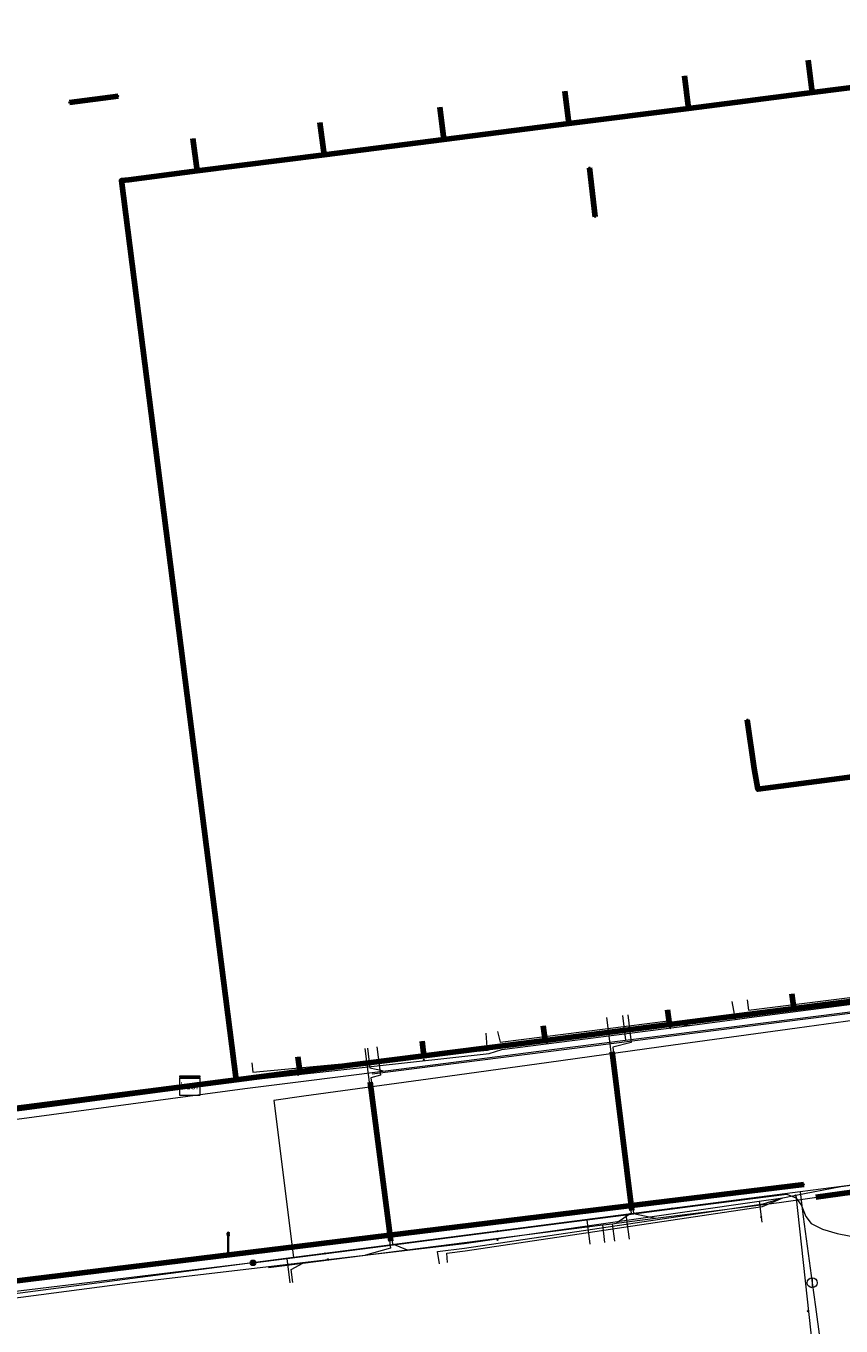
# Model space of a CAD drawing. Extents: x 152558 to 154479, y 462974 to 463683.
# Tile 74 of 256: x 152852 to 152885, y 463573 to 463626. Entities that reach past the tile are written whole.
import ezdxf
from ezdxf.enums import TextEntityAlignment as Align
from ezdxf.lldxf.tags import DXFTag

# ---------------------------------------------------------------- set-up
doc = ezdxf.new("R2010")
doc.units = 0
doc.header["$LTSCALE"] = 0.2
doc.layers.get('0').update_dxf_attribs({"linetype": 'CONTINUOUS'})
for name, color, linetype, lineweight in [('B-RO-KL-DATA_COAXIAAL_17_ZIGGO BV-G', 90, 'KL-DATA-N', 18), ('B-RO-KL-DATA_COAXIAAL_7_ZIGGO BV-G', 90, 'KL-DATA-N', 18), ('B-RO-KL-DATA_HULPSTUK_KPN BV-S', 90, 'CONTINUOUS', 25), ('B-RO-KL-DATA_HULPSTUK_REGGEFIBER OPERATOR BV-S', 90, 'CONTINUOUS', 25), ('B-RO-KL-DATA_HULPSTUK_ZIGGO BV-S', 90, 'CONTINUOUS', 25), ('B-RO-KL-DATA_KABELBED_KPN BV-G', 90, 'CONTINUOUS', 100), ('B-RO-KL-DATA_KABELBED_ZIGGO BV-G', 90, 'CONTINUOUS', 100), ('B-RO-KL-DATA_REGGEFIBER OPERATOR BV-G', 90, 'KL-DATA-N', 18), ('B-RO-KL-ET_LS_400 V_STEDIN NETBEHEER BV-G', 190, 'KL-LS-N', 18), ('B-RO-KL-ET_LS_GEMEENTE AMERSFOORT-S', 190, 'CONTINUOUS', 25), ('B-RO-KL-ET_LS_HULPSTUK_STEDIN NETBEHEER BV-S', 190, 'CONTINUOUS', 25), ('B-RO-KL-GAS_LD_MANTELBUIS_ASBESTCEMENT_124_STEDIN NETBEHEER BV-G', 50, 'CONTINUOUS', 100), ('B-RO-KL-GAS_LD_MANTELBUIS_PVC_STEDIN NETBEHEER BV-G', 50, 'CONTINUOUS', 100), ('B-RO-KL-GAS_LD_PE_32_0.1 BAR_STEDIN NETBEHEER BV-G', 50, 'KL-GAS-LD-N', 18), ('B-RO-KL-GAS_LD_PVC_63_0.1 BAR_STEDIN NETBEHEER BV-G', 50, 'KL-GAS-LD-N', 18), ('B-RO-KL-WATER_100_VITENS-G', 170, 'KL-WATER-N', 18), ('B-RO-KL-WATER_HULPSTUK_VITENS-S', 170, 'CONTINUOUS', 25)]:
    doc.layers.add(name, color=color, linetype=linetype, lineweight=lineweight)
doc.styles.add('NLCS-ISO', font='NLCS-ISO.ttf')
tags = doc.linetypes.add('KL-DATA-N', pattern='A,4,-1,[101,NLCS.SHX,S=0.5,R=0,X=0,Y=0],-1,4,-1,["D",Standard,S=1,R=0,X=-0.25,Y=-0.5],-1.5', length=12.5).pattern_tags.tags
tags[18] = DXFTag(74, 10)
tags = doc.linetypes.add('KL-GAS-LD-N', pattern='A,4,-1,[69,NLCS.SHX,S=0.5,R=0,X=0,Y=0],-1,4,-1,["L",Standard,S=1,R=0,X=0.25,Y=-0.5],-2', length=13).pattern_tags.tags
tags[18] = DXFTag(74, 10)
tags = doc.linetypes.add('KL-LS-N', pattern='A,4,-1,[103,NLCS.SHX,S=0.75,R=0,X=0,Y=0],-1,4,-1,["L",Standard,S=1,R=0,X=0,Y=-0.5],-2', length=13).pattern_tags.tags
tags[18] = DXFTag(74, 10)
doc.linetypes.add('KL-WATER-N', pattern='A,7,-0.5,[168,NLCS.SHX,S=0.75,R=0,X=0.75,Y=0],-2', length=9.5)

# ---------------------------------------------------------------- blocks, each defined once
blk = doc.blocks.new('SKL-WTB_HULP_MOF-SO')
at = {"linetype": 'ByBlock', "lineweight": 18}
h = blk.add_hatch(color=0, dxfattribs=at)
h.dxf.hatch_style = 1
h.paths.add_polyline_path([(-0.5625, 0, 1), (0.5625, 0, 1)])
at = {"color": 0, "linetype": 'ByBlock', "lineweight": 18}
blk.add_circle((0, 0), 0.5625, dxfattribs=at)
at = {"color": 0, "linetype": 'ByBlock', "lineweight": 18, "style": 'NLCS-ISO', "flags": 1}
for tag, p in [('TYPE', (1.5, 0)), ('OMSCHRIJVING', (1.5, -3)), ('LABEL', (1.5, -1.5))]:
    blk.add_attdef(tag, p, '', height=1, dxfattribs=at)
blk = doc.blocks.new('SKL-WTB_HULP_KAST-SO')
at = {"color": 0, "linetype": 'ByBlock', "lineweight": 18}
for points in [[(-2, 2), (2, 2), (2, 1.68), (-2, 1.68)], [(-2, 1.52), (2, 1.52), (2, -2), (-2, -2)]]:
    blk.add_lwpolyline(points, close=True, dxfattribs=at)
at = {"color": 0, "linetype": 'ByBlock', "lineweight": 18, "style": 'NLCS-ISO'}
blk.add_text('kast', height=1.5, dxfattribs=at).set_placement((0, 0), align=Align.MIDDLE_CENTER)
at = {"color": 0, "linetype": 'ByBlock', "lineweight": 18, "style": 'NLCS-ISO', "flags": 1}
for tag, p in [('TYPE', (2.5, 0)), ('OMSCHRIJVING', (2.5, -3)), ('LABEL', (2.5, -1.5))]:
    blk.add_attdef(tag, p, '', height=1, dxfattribs=at)
blk = doc.blocks.new('SKL-WTB_HULP_OVERIG-SO')
at = {"color": 0, "linetype": 'ByBlock', "lineweight": 18}
for points in [[(-0.14, 0.14), (0.14, -0.14)], [(0.14, 0.14), (-0.14, -0.14)]]:
    blk.add_lwpolyline(points, dxfattribs=at)
at = {"color": 0, "linetype": 'ByBlock', "lineweight": 18, "style": 'NLCS-ISO', "flags": 1}
for tag, p in [('TYPE', (1.5, 0)), ('OMSCHRIJVING', (1.5, -3)), ('LABEL', (1.5, -1.5))]:
    blk.add_attdef(tag, p, '', height=1, dxfattribs=at)
blk = doc.blocks.new('SKL-WTB_HULP_AFSLUITER-SO')
at = {"color": 0, "linetype": 'ByBlock', "lineweight": 18}
blk.add_lwpolyline([(0, 0.8), (0, -0.8)], dxfattribs=at)
blk.add_circle((0, 0), 1, dxfattribs=at)
at = {"color": 0, "linetype": 'ByBlock', "lineweight": 18, "style": 'NLCS-ISO', "flags": 1}
for tag, p in [('TYPE', (1.5, 0)), ('OMSCHRIJVING', (1.5, -3)), ('LABEL', (1.5, -1.5))]:
    blk.add_attdef(tag, p, '', height=1, dxfattribs=at)
blk = doc.blocks.new('SKL-ET_LS_MAST-SO')
for p, q in [((-0.05, 2.07), (0.05, 2.07)), ((-0.05, -2), (0.05, -2))]:
    blk.add_line(p, q)
for points in [[(-0.18, 1.76), (-0.22, 1.76), (-0.22, 1.84), (-0.18, 1.84), (-0.18, 1.79)], [(-0.18, 1.49), (-0.22, 1.49), (-0.22, 1.57), (-0.18, 1.57), (-0.18, 1.52)], [(-0.18, 1.79), (-0.05, 1.79)], [(-0.18, 1.76), (-0.05, 1.76)], [(-0.18, 1.52), (-0.05, 1.52)], [(-0.18, 1.49), (-0.05, 1.49)], [(-0.05, -2), (-0.05, 2.07)], [(0.05, -2), (0.05, 2.07)], [(0.18, 1.92), (0.05, 1.92)], [(0.18, 1.89), (0.05, 1.89)], [(0.18, 1.66), (0.05, 1.66)], [(0.18, 1.63), (0.05, 1.63)], [(0.18, 1.39), (0.05, 1.39)], [(0.18, 1.36), (0.05, 1.36)], [(0.18, 1.89), (0.22, 1.89), (0.22, 1.97), (0.18, 1.97), (0.18, 1.92)], [(0.18, 1.63), (0.22, 1.63), (0.22, 1.71), (0.18, 1.71), (0.18, 1.66)], [(0.18, 1.36), (0.22, 1.36), (0.22, 1.44), (0.18, 1.44), (0.18, 1.39)]]:
    blk.add_lwpolyline(points)

msp = doc.modelspace()

# ---------------------------------------------------------------- linework, layer by layer
at = {"layer": 'B-RO-KL-DATA_COAXIAAL_17_ZIGGO BV-G', "flags": 128}
for points in [[(152858.904, 463582.556), (152855.534, 463582.124), (152842.331, 463580.427), (152841.869, 463580.361), (152841.402, 463580.377), (152840.909, 463580.395), (152840.427, 463580.504), (152839.927, 463580.618), (152839.459, 463580.827), (152838.981, 463581.04), (152838.554, 463581.343), (152838.128, 463581.647), (152837.771, 463582.029), (152837.42, 463582.404), (152837.314, 463582.574), (152837.149, 463582.839), (152836.888, 463583.258), (152836.71, 463583.719), (152836.542, 463584.154), (152836.454, 463584.613), (152836.404, 463585.008), (152835.588, 463591.475), (152834.841, 463597.399), (152834.679, 463598.688), (152833.515, 463607.915), (152833.415, 463608.709), (152832.532, 463615.705), (152832.107, 463619.078), (152830.966, 463628.122), (152831.56, 463629.368), (152831.593, 463629.438), (152831.79, 463629.462), (152835.96, 463629.975), (152840.324, 463630.531), (152838.624, 463641.795), (152839.647, 463642.674)], [(152858.904, 463582.556), (152860.789, 463582.798), (152861.087, 463582.836), (152863.367, 463583.127), (152863.454, 463583.138), (152868.411, 463583.769), (152870.467, 463584.031), (152873.332, 463584.396), (152878.377, 463585.039), (152878.465, 463585.05), (152883.423, 463585.682), (152889.327, 463586.434), (152893.388, 463586.951), (152898.434, 463587.594), (152903.354, 463588.221), (152909.384, 463588.989), (152913.32, 463589.491), (152918.365, 463590.134), (152924.395, 463590.902), (152928.456, 463591.42), (152933.376, 463592.047), (152935.92, 463592.371)]]:
    msp.add_lwpolyline(points, dxfattribs=at)
at = {"layer": 'B-RO-KL-DATA_COAXIAAL_7_ZIGGO BV-G', "flags": 128}
for points in [[(152935.92, 463592.371), (152933.376, 463592.047), (152928.456, 463591.42), (152924.395, 463590.902), (152918.365, 463590.134), (152913.32, 463589.491), (152909.384, 463588.989), (152903.354, 463588.221), (152898.434, 463587.594), (152893.388, 463586.951), (152889.327, 463586.434), (152883.423, 463585.682), (152878.465, 463585.05), (152878.377, 463585.039), (152873.332, 463584.396), (152870.467, 463584.031), (152868.411, 463583.769), (152863.454, 463583.138), (152863.367, 463583.127), (152861.087, 463582.836), (152860.789, 463582.798), (152858.904, 463582.556), (152855.534, 463582.124), (152842.331, 463580.427), (152841.869, 463580.361), (152841.402, 463580.377), (152840.909, 463580.395), (152840.427, 463580.504), (152839.927, 463580.618), (152839.459, 463580.827), (152838.981, 463581.04), (152838.554, 463581.343), (152838.128, 463581.647), (152837.771, 463582.029), (152837.42, 463582.404), (152837.314, 463582.574), (152837.149, 463582.839), (152836.888, 463583.258), (152836.71, 463583.719), (152836.542, 463584.154), (152836.454, 463584.613), (152836.404, 463585.008), (152835.588, 463591.475), (152834.841, 463597.399), (152834.679, 463598.688), (152833.515, 463607.915), (152833.415, 463608.709), (152832.532, 463615.705), (152832.107, 463619.078), (152830.966, 463628.122), (152831.56, 463629.368), (152831.593, 463629.438), (152831.79, 463629.462), (152835.96, 463629.975), (152840.324, 463630.531), (152854.766, 463632.369), (152859.897, 463633.036), (152876.677, 463635.219), (152876.927, 463635.252), (152882.827, 463636.019), (152887.872, 463636.675), (152892.916, 463637.331), (152896.622, 463637.813), (152897.393, 463637.913), (152897.962, 463637.987), (152902.692, 463638.602), (152904.297, 463638.811), (152907.922, 463639.283), (152912.967, 463639.939), (152914.567, 463640.147), (152916.011, 463640.335), (152916.057, 463640.341), (152917.884, 463640.579), (152918.17, 463640.616), (152922.929, 463641.235), (152930.339, 463642.198), (152930.858, 463642.256), (152935.839, 463642.812), (152937.402, 463642.39), (152942.661, 463643.025), (152942.79, 463642.638)], [(152935.92, 463592.371), (152933.376, 463592.047), (152928.456, 463591.42), (152924.395, 463590.902), (152918.365, 463590.134), (152913.32, 463589.491), (152909.384, 463588.989), (152903.354, 463588.221), (152898.434, 463587.594), (152893.388, 463586.951), (152889.327, 463586.434), (152883.423, 463585.682), (152878.465, 463585.05), (152878.377, 463585.039), (152873.332, 463584.396), (152870.467, 463584.031), (152868.411, 463583.769), (152863.454, 463583.138), (152863.367, 463583.127), (152861.087, 463582.836), (152860.789, 463582.798), (152858.904, 463582.556), (152855.534, 463582.124), (152842.331, 463580.427), (152841.869, 463580.361), (152841.402, 463580.377), (152840.909, 463580.395), (152840.427, 463580.504), (152839.927, 463580.618), (152839.459, 463580.827), (152838.981, 463581.04), (152838.554, 463581.343), (152838.128, 463581.647), (152837.771, 463582.029), (152837.42, 463582.404), (152837.314, 463582.574), (152837.149, 463582.839), (152836.888, 463583.258), (152836.71, 463583.719), (152836.542, 463584.154), (152836.454, 463584.613), (152836.404, 463585.008), (152835.588, 463591.475), (152834.841, 463597.399), (152834.679, 463598.688), (152833.515, 463607.915), (152833.415, 463608.709), (152832.532, 463615.705), (152832.107, 463619.078), (152830.966, 463628.122), (152831.56, 463629.368), (152831.593, 463629.438), (152831.79, 463629.462), (152835.96, 463629.975), (152840.324, 463630.531), (152854.766, 463632.369), (152859.897, 463633.036), (152876.677, 463635.219), (152876.927, 463635.252), (152882.827, 463636.019), (152887.872, 463636.675), (152892.916, 463637.331), (152896.622, 463637.813), (152897.393, 463637.913), (152897.962, 463637.987), (152902.692, 463638.602), (152904.297, 463638.811), (152907.922, 463639.283), (152912.967, 463639.939), (152914.567, 463640.147), (152916.011, 463640.335), (152916.057, 463640.341), (152917.884, 463640.579), (152918.17, 463640.616), (152922.929, 463641.235), (152930.339, 463642.198), (152930.858, 463642.256), (152935.839, 463642.812), (152937.402, 463642.39), (152942.661, 463643.025), (152942.79, 463642.638)], [(152935.92, 463592.371), (152933.376, 463592.047), (152928.456, 463591.42), (152924.395, 463590.902), (152918.365, 463590.134), (152913.32, 463589.491), (152909.384, 463588.989), (152903.354, 463588.221), (152898.434, 463587.594), (152893.388, 463586.951), (152889.327, 463586.434), (152883.423, 463585.682), (152878.465, 463585.05), (152878.377, 463585.039), (152873.332, 463584.396), (152870.467, 463584.031), (152868.411, 463583.769), (152863.454, 463583.138), (152863.367, 463583.127), (152861.087, 463582.836), (152860.789, 463582.798), (152858.904, 463582.556), (152855.534, 463582.124), (152842.331, 463580.427), (152841.869, 463580.361), (152841.402, 463580.377), (152840.909, 463580.395), (152840.427, 463580.504), (152839.927, 463580.618), (152839.459, 463580.827), (152838.981, 463581.04), (152838.554, 463581.343), (152838.128, 463581.647), (152837.771, 463582.029), (152837.42, 463582.404), (152837.314, 463582.574), (152837.149, 463582.839), (152836.888, 463583.258), (152836.71, 463583.719), (152836.542, 463584.154), (152836.454, 463584.613), (152836.404, 463585.008), (152835.588, 463591.475), (152834.841, 463597.399), (152834.679, 463598.688), (152833.515, 463607.915), (152833.415, 463608.709), (152832.532, 463615.705), (152832.107, 463619.078), (152830.966, 463628.122), (152831.56, 463629.368), (152831.593, 463629.438), (152831.79, 463629.462), (152835.96, 463629.975), (152840.324, 463630.531), (152854.766, 463632.369), (152859.897, 463633.036), (152876.677, 463635.219), (152876.927, 463635.252), (152882.827, 463636.019), (152887.872, 463636.675), (152892.916, 463637.331), (152896.622, 463637.813), (152897.393, 463637.913), (152897.962, 463637.987), (152902.692, 463638.602), (152904.297, 463638.811), (152907.922, 463639.283), (152912.967, 463639.939), (152914.567, 463640.147), (152916.011, 463640.335), (152916.057, 463640.341), (152917.884, 463640.579), (152918.17, 463640.616), (152922.929, 463641.235), (152930.339, 463642.198), (152930.858, 463642.256), (152935.839, 463642.812), (152937.402, 463642.39), (152942.661, 463643.025), (152942.79, 463642.638)], [(152935.92, 463592.371), (152933.376, 463592.047), (152928.456, 463591.42), (152924.395, 463590.902), (152918.365, 463590.134), (152913.32, 463589.491), (152909.384, 463588.989), (152903.354, 463588.221), (152898.434, 463587.594), (152893.388, 463586.951), (152889.327, 463586.434), (152883.423, 463585.682), (152878.465, 463585.05), (152878.377, 463585.039), (152873.332, 463584.396), (152870.467, 463584.031), (152868.411, 463583.769), (152863.454, 463583.138), (152863.367, 463583.127), (152861.087, 463582.836), (152860.789, 463582.798), (152858.904, 463582.556), (152855.534, 463582.124), (152842.331, 463580.427), (152841.869, 463580.361), (152841.402, 463580.377), (152840.909, 463580.395), (152840.427, 463580.504), (152839.927, 463580.618), (152839.459, 463580.827), (152838.981, 463581.04), (152838.554, 463581.343), (152838.128, 463581.647), (152837.771, 463582.029), (152837.42, 463582.404), (152837.314, 463582.574), (152837.149, 463582.839), (152836.888, 463583.258), (152836.71, 463583.719), (152836.542, 463584.154), (152836.454, 463584.613), (152836.404, 463585.008), (152835.588, 463591.475), (152834.841, 463597.399), (152834.679, 463598.688), (152833.515, 463607.915), (152833.415, 463608.709), (152832.532, 463615.705), (152832.107, 463619.078), (152830.966, 463628.122), (152831.56, 463629.368), (152831.593, 463629.438), (152831.79, 463629.462), (152835.96, 463629.975), (152840.324, 463630.531), (152854.766, 463632.369), (152859.897, 463633.036), (152876.677, 463635.219), (152876.927, 463635.252), (152882.827, 463636.019), (152887.872, 463636.675), (152892.916, 463637.331), (152896.622, 463637.813), (152897.393, 463637.913), (152897.962, 463637.987), (152902.692, 463638.602), (152904.297, 463638.811), (152907.922, 463639.283), (152912.967, 463639.939), (152914.567, 463640.147), (152916.011, 463640.335), (152916.057, 463640.341), (152917.884, 463640.579), (152918.17, 463640.616), (152922.929, 463641.235), (152930.339, 463642.198), (152930.858, 463642.256), (152935.839, 463642.812), (152937.402, 463642.39), (152942.661, 463643.025), (152942.79, 463642.638)], [(152935.92, 463592.371), (152933.376, 463592.047), (152928.456, 463591.42), (152924.395, 463590.902), (152918.365, 463590.134), (152913.32, 463589.491), (152909.384, 463588.989), (152903.354, 463588.221), (152898.434, 463587.594), (152893.388, 463586.951), (152889.327, 463586.434), (152883.423, 463585.682), (152878.465, 463585.05), (152878.377, 463585.039), (152873.332, 463584.396), (152870.467, 463584.031), (152868.411, 463583.769), (152863.454, 463583.138), (152863.367, 463583.127), (152861.087, 463582.836), (152860.789, 463582.798), (152858.904, 463582.556), (152855.534, 463582.124), (152842.331, 463580.427), (152841.869, 463580.361), (152841.402, 463580.377), (152840.909, 463580.395), (152840.427, 463580.504), (152839.927, 463580.618), (152839.459, 463580.827), (152838.981, 463581.04), (152838.554, 463581.343), (152838.128, 463581.647), (152837.771, 463582.029), (152837.42, 463582.404), (152837.314, 463582.574), (152837.149, 463582.839), (152836.888, 463583.258), (152836.71, 463583.719), (152836.542, 463584.154), (152836.454, 463584.613), (152836.404, 463585.008), (152835.588, 463591.475), (152834.841, 463597.399), (152834.679, 463598.688), (152833.515, 463607.915), (152833.415, 463608.709), (152832.532, 463615.705), (152832.107, 463619.078), (152830.966, 463628.122), (152831.56, 463629.368), (152831.593, 463629.438), (152831.79, 463629.462), (152835.96, 463629.975), (152840.324, 463630.531), (152854.766, 463632.369), (152859.897, 463633.036), (152876.677, 463635.219), (152876.927, 463635.252), (152882.827, 463636.019), (152887.872, 463636.675), (152892.916, 463637.331), (152896.622, 463637.813), (152897.393, 463637.913), (152897.962, 463637.987), (152902.692, 463638.602), (152904.297, 463638.811), (152907.922, 463639.283), (152912.967, 463639.939), (152914.567, 463640.147), (152916.011, 463640.335), (152916.057, 463640.341), (152917.884, 463640.579), (152918.17, 463640.616), (152922.929, 463641.235), (152930.339, 463642.198), (152930.858, 463642.256), (152935.839, 463642.812), (152937.402, 463642.39), (152942.661, 463643.025), (152942.79, 463642.638)], [(152935.92, 463592.371), (152933.376, 463592.047), (152928.456, 463591.42), (152924.395, 463590.902), (152918.365, 463590.134), (152913.32, 463589.491), (152909.384, 463588.989), (152903.354, 463588.221), (152898.434, 463587.594), (152893.388, 463586.951), (152889.327, 463586.434), (152883.423, 463585.682), (152878.465, 463585.05), (152878.377, 463585.039), (152873.332, 463584.396), (152870.467, 463584.031), (152868.411, 463583.769), (152863.454, 463583.138), (152863.367, 463583.127), (152861.087, 463582.836), (152860.789, 463582.798), (152858.904, 463582.556), (152855.534, 463582.124), (152842.331, 463580.427), (152841.869, 463580.361), (152841.402, 463580.377), (152840.909, 463580.395), (152840.427, 463580.504), (152839.927, 463580.618), (152839.459, 463580.827), (152838.981, 463581.04), (152838.554, 463581.343), (152838.128, 463581.647), (152837.771, 463582.029), (152837.42, 463582.404), (152837.314, 463582.574), (152837.149, 463582.839), (152836.888, 463583.258), (152836.71, 463583.719), (152836.542, 463584.154), (152836.454, 463584.613), (152836.404, 463585.008), (152835.588, 463591.475), (152834.841, 463597.399), (152834.679, 463598.688), (152833.515, 463607.915), (152833.415, 463608.709), (152832.532, 463615.705), (152832.107, 463619.078), (152830.966, 463628.122), (152831.56, 463629.368), (152831.593, 463629.438), (152831.79, 463629.462), (152835.96, 463629.975), (152840.324, 463630.531), (152854.766, 463632.369), (152859.897, 463633.036), (152876.677, 463635.219), (152876.927, 463635.252), (152882.827, 463636.019), (152887.872, 463636.675), (152892.916, 463637.331), (152896.622, 463637.813), (152897.393, 463637.913), (152897.962, 463637.987), (152902.692, 463638.602), (152904.297, 463638.811), (152907.922, 463639.283), (152912.967, 463639.939), (152914.567, 463640.147), (152916.011, 463640.335), (152916.057, 463640.341), (152917.884, 463640.579), (152918.17, 463640.616), (152922.929, 463641.235), (152930.339, 463642.198), (152930.858, 463642.256), (152935.839, 463642.812), (152937.402, 463642.39), (152942.661, 463643.025), (152942.79, 463642.638)], [(152893.846, 463625.429), (152894.014, 463624.112), (152888.984, 463623.472), (152884.177, 463622.86), (152879.15, 463622.22), (152874.292, 463621.601), (152869.218, 463620.955), (152864.353, 463620.335), (152859.196, 463619.678), (152856.427, 463619.325), (152856.129, 463619.287), (152859.763, 463590.833), (152860.789, 463582.798), (152858.904, 463582.556)], [(152888.816, 463624.788), (152888.984, 463623.472), (152884.177, 463622.86), (152879.15, 463622.22), (152874.292, 463621.601), (152869.218, 463620.955), (152864.353, 463620.335), (152859.196, 463619.678), (152856.427, 463619.325), (152856.129, 463619.287), (152859.763, 463590.833), (152860.789, 463582.798), (152858.904, 463582.556)], [(152884.009, 463624.175), (152884.177, 463622.86), (152879.15, 463622.22), (152874.292, 463621.601), (152869.218, 463620.955), (152864.353, 463620.335), (152859.196, 463619.678), (152856.427, 463619.325), (152856.129, 463619.287), (152859.763, 463590.833), (152860.789, 463582.798), (152858.904, 463582.556)], [(152858.904, 463582.556), (152860.789, 463582.798), (152859.763, 463590.833), (152856.129, 463619.287), (152856.427, 463619.325), (152859.196, 463619.678), (152864.353, 463620.335), (152869.218, 463620.955), (152874.292, 463621.601), (152879.15, 463622.22), (152878.982, 463623.534)], [(152858.904, 463582.556), (152860.789, 463582.798), (152859.763, 463590.833), (152856.129, 463619.287), (152856.427, 463619.325), (152859.196, 463619.678), (152864.353, 463620.335), (152869.218, 463620.955), (152874.292, 463621.601), (152874.124, 463622.915)], [(152858.904, 463582.556), (152860.789, 463582.798), (152859.763, 463590.833), (152856.129, 463619.287), (152856.427, 463619.325), (152859.196, 463619.678), (152864.353, 463620.335), (152869.218, 463620.955), (152869.051, 463622.268)], [(152858.904, 463582.556), (152860.789, 463582.798), (152859.763, 463590.833), (152856.129, 463619.287), (152856.427, 463619.325), (152859.196, 463619.678), (152864.353, 463620.335), (152864.186, 463621.648)], [(152858.904, 463582.556), (152860.789, 463582.798), (152859.763, 463590.833), (152856.129, 463619.287), (152856.427, 463619.325), (152859.196, 463619.678), (152859.029, 463620.991)], [(152858.904, 463582.556), (152855.534, 463582.124), (152842.331, 463580.427), (152841.869, 463580.361), (152841.402, 463580.377), (152840.909, 463580.395), (152840.427, 463580.504), (152839.927, 463580.618), (152839.459, 463580.827), (152838.981, 463581.04), (152838.554, 463581.343), (152838.128, 463581.647), (152837.771, 463582.029), (152837.42, 463582.404), (152837.314, 463582.574), (152837.149, 463582.839), (152836.888, 463583.258), (152836.71, 463583.719), (152836.542, 463584.154), (152836.454, 463584.613), (152836.404, 463585.008), (152835.588, 463591.475), (152834.841, 463597.399), (152834.679, 463598.688), (152833.515, 463607.915), (152833.415, 463608.709), (152832.532, 463615.705), (152832.107, 463619.078), (152837.276, 463619.742)], [(152858.904, 463582.556), (152855.534, 463582.124), (152842.331, 463580.427), (152841.869, 463580.361), (152841.402, 463580.377), (152840.909, 463580.395), (152840.427, 463580.504), (152839.927, 463580.618), (152839.459, 463580.827), (152838.981, 463581.04), (152838.554, 463581.343), (152838.128, 463581.647), (152837.771, 463582.029), (152837.42, 463582.404), (152837.314, 463582.574), (152837.149, 463582.839), (152836.888, 463583.258), (152836.71, 463583.719), (152836.542, 463584.154), (152836.454, 463584.613), (152836.404, 463585.008), (152835.588, 463591.475), (152834.841, 463597.399), (152834.679, 463598.688), (152833.515, 463607.915), (152833.415, 463608.709), (152832.532, 463615.705), (152837.714, 463616.371)], [(152858.904, 463582.556), (152855.534, 463582.124), (152842.331, 463580.427), (152841.869, 463580.361), (152841.402, 463580.377), (152840.909, 463580.395), (152840.427, 463580.504), (152839.927, 463580.618), (152839.459, 463580.827), (152838.981, 463581.04), (152838.554, 463581.343), (152838.128, 463581.647), (152837.771, 463582.029), (152837.42, 463582.404), (152837.314, 463582.574), (152837.149, 463582.839), (152836.888, 463583.258), (152836.71, 463583.719), (152836.542, 463584.154), (152836.454, 463584.613), (152836.404, 463585.008), (152835.588, 463591.475), (152834.841, 463597.399), (152834.679, 463598.688), (152833.515, 463607.915), (152833.415, 463608.709), (152838.609, 463609.377)], [(152858.904, 463582.556), (152855.534, 463582.124), (152842.331, 463580.427), (152841.869, 463580.361), (152841.402, 463580.377), (152840.909, 463580.395), (152840.427, 463580.504), (152839.927, 463580.618), (152839.459, 463580.827), (152838.981, 463581.04), (152838.554, 463581.343), (152838.128, 463581.647), (152837.771, 463582.029), (152837.42, 463582.404), (152837.314, 463582.574), (152837.149, 463582.839), (152836.888, 463583.258), (152836.71, 463583.719), (152836.542, 463584.154), (152836.454, 463584.613), (152836.404, 463585.008), (152835.588, 463591.475), (152834.841, 463597.399), (152834.679, 463598.688), (152833.515, 463607.915), (152838.711, 463608.583)], [(152823.995, 463600.745), (152828.56, 463601.331), (152829.812, 463591.811), (152829.981, 463590.523), (152830.826, 463584.096), (152831.27, 463580.719), (152837.442, 463581.512), (152837.363, 463582.164), (152837.314, 463582.574), (152837.42, 463582.404), (152837.771, 463582.029), (152838.128, 463581.647), (152838.554, 463581.343), (152838.981, 463581.04), (152839.459, 463580.827), (152839.927, 463580.618), (152840.427, 463580.504), (152840.909, 463580.395), (152841.402, 463580.377), (152841.869, 463580.361), (152842.331, 463580.427), (152855.534, 463582.124), (152858.904, 463582.556)], [(152858.904, 463582.556), (152855.534, 463582.124), (152842.331, 463580.427), (152841.869, 463580.361), (152841.402, 463580.377), (152840.909, 463580.395), (152840.427, 463580.504), (152839.927, 463580.618), (152839.459, 463580.827), (152838.981, 463581.04), (152838.554, 463581.343), (152838.128, 463581.647), (152837.771, 463582.029), (152837.42, 463582.404), (152837.314, 463582.574), (152837.149, 463582.839), (152836.888, 463583.258), (152836.71, 463583.719), (152836.542, 463584.154), (152836.454, 463584.613), (152836.404, 463585.008), (152835.588, 463591.475), (152834.841, 463597.399), (152834.679, 463598.688), (152839.897, 463599.359)], [(152858.904, 463582.556), (152855.534, 463582.124), (152842.331, 463580.427), (152841.869, 463580.361), (152841.402, 463580.377), (152840.909, 463580.395), (152840.427, 463580.504), (152839.927, 463580.618), (152839.459, 463580.827), (152838.981, 463581.04), (152838.554, 463581.343), (152838.128, 463581.647), (152837.771, 463582.029), (152837.42, 463582.404), (152837.314, 463582.574), (152837.149, 463582.839), (152836.888, 463583.258), (152836.71, 463583.719), (152836.542, 463584.154), (152836.454, 463584.613), (152836.404, 463585.008), (152835.588, 463591.475), (152834.841, 463597.399), (152840.067, 463598.071)], [(152858.904, 463582.556), (152855.534, 463582.124), (152842.331, 463580.427), (152841.869, 463580.361), (152841.402, 463580.377), (152840.909, 463580.395), (152840.427, 463580.504), (152839.927, 463580.618), (152839.459, 463580.827), (152838.981, 463581.04), (152838.554, 463581.343), (152838.128, 463581.647), (152837.771, 463582.029), (152837.42, 463582.404), (152837.314, 463582.574), (152837.149, 463582.839), (152836.888, 463583.258), (152836.71, 463583.719), (152836.542, 463584.154), (152836.454, 463584.613), (152836.404, 463585.008), (152835.588, 463591.475), (152840.824, 463592.148)], [(152858.904, 463582.556), (152855.534, 463582.124), (152842.331, 463580.427), (152841.869, 463580.361), (152841.402, 463580.377), (152840.909, 463580.395), (152840.427, 463580.504), (152839.927, 463580.618), (152839.459, 463580.827), (152838.981, 463581.04), (152838.554, 463581.343), (152838.128, 463581.647), (152837.771, 463582.029), (152837.42, 463582.404), (152837.314, 463582.574), (152837.363, 463582.164), (152837.442, 463581.512), (152831.27, 463580.719), (152830.826, 463584.096), (152829.981, 463590.523), (152829.812, 463591.811), (152825.213, 463591.22)], [(152858.904, 463582.556), (152855.534, 463582.124), (152842.331, 463580.427), (152841.869, 463580.361), (152841.402, 463580.377), (152840.909, 463580.395), (152840.427, 463580.504), (152839.927, 463580.618), (152839.459, 463580.827), (152838.981, 463581.04), (152838.554, 463581.343), (152838.128, 463581.647), (152837.771, 463582.029), (152837.42, 463582.404), (152837.314, 463582.574), (152837.363, 463582.164), (152837.442, 463581.512), (152831.27, 463580.719), (152830.826, 463584.096), (152829.981, 463590.523), (152825.383, 463589.932)], [(152858.904, 463582.556), (152860.789, 463582.798), (152861.087, 463582.836), (152863.367, 463583.127), (152863.454, 463583.138), (152868.411, 463583.769), (152870.467, 463584.031), (152873.332, 463584.396), (152878.377, 463585.039), (152878.465, 463585.05), (152883.423, 463585.682), (152889.327, 463586.434), (152893.388, 463586.951), (152898.434, 463587.594), (152898.358, 463588.189)], [(152858.904, 463582.556), (152860.789, 463582.798), (152861.087, 463582.836), (152863.367, 463583.127), (152863.454, 463583.138), (152868.411, 463583.769), (152870.467, 463584.031), (152873.332, 463584.396), (152878.377, 463585.039), (152878.465, 463585.05), (152883.423, 463585.682), (152889.327, 463586.434), (152893.388, 463586.951), (152893.313, 463587.547)], [(152858.904, 463582.556), (152860.789, 463582.798), (152861.087, 463582.836), (152863.367, 463583.127), (152863.454, 463583.138), (152868.411, 463583.769), (152870.467, 463584.031), (152873.332, 463584.396), (152878.377, 463585.039), (152878.465, 463585.05), (152883.423, 463585.682), (152889.327, 463586.434), (152889.251, 463587.029)], [(152858.904, 463582.556), (152860.789, 463582.798), (152861.087, 463582.836), (152863.367, 463583.127), (152863.454, 463583.138), (152868.411, 463583.769), (152870.467, 463584.031), (152873.332, 463584.396), (152878.377, 463585.039), (152878.465, 463585.05), (152883.423, 463585.682), (152883.347, 463586.277)], [(152858.904, 463582.556), (152855.534, 463582.124), (152842.331, 463580.427), (152841.869, 463580.361), (152841.402, 463580.377), (152840.909, 463580.395), (152840.427, 463580.504), (152839.927, 463580.618), (152839.459, 463580.827), (152838.981, 463581.04), (152838.554, 463581.343), (152838.128, 463581.647), (152837.771, 463582.029), (152837.42, 463582.404), (152837.314, 463582.574), (152837.149, 463582.839), (152836.888, 463583.258), (152836.71, 463583.719), (152836.542, 463584.154), (152836.454, 463584.613), (152836.404, 463585.008), (152841.655, 463585.683)], [(152858.904, 463582.556), (152860.789, 463582.798), (152861.087, 463582.836), (152863.367, 463583.127), (152863.454, 463583.138), (152868.411, 463583.769), (152870.467, 463584.031), (152873.332, 463584.396), (152878.377, 463585.039), (152878.301, 463585.634)], [(152858.904, 463582.556), (152860.789, 463582.798), (152861.087, 463582.836), (152863.367, 463583.127), (152863.454, 463583.138), (152868.411, 463583.769), (152870.467, 463584.031), (152873.332, 463584.396), (152873.256, 463584.991)], [(152858.904, 463582.556), (152860.789, 463582.798), (152861.087, 463582.836), (152863.367, 463583.127), (152863.454, 463583.138), (152868.411, 463583.769), (152868.336, 463584.364)], [(152858.904, 463582.556), (152860.789, 463582.798), (152861.087, 463582.836), (152863.367, 463583.127), (152863.291, 463583.721)], [(152858.904, 463582.556), (152855.534, 463582.124), (152842.331, 463580.427), (152841.869, 463580.361), (152841.402, 463580.377), (152840.909, 463580.395), (152840.427, 463580.504), (152839.927, 463580.618), (152839.459, 463580.827), (152838.981, 463581.04), (152838.554, 463581.343), (152838.128, 463581.647), (152837.771, 463582.029), (152837.42, 463582.404), (152837.314, 463582.574), (152837.363, 463582.164), (152837.442, 463581.512), (152831.27, 463580.719), (152831.395, 463579.769), (152826.764, 463579.174)], [(152858.904, 463582.556), (152855.534, 463582.124), (152842.331, 463580.427), (152841.869, 463580.361), (152841.402, 463580.377), (152840.909, 463580.395), (152840.427, 463580.504), (152839.927, 463580.618), (152839.459, 463580.827), (152838.981, 463581.04), (152838.554, 463581.343), (152838.128, 463581.647), (152837.771, 463582.029), (152837.42, 463582.404), (152837.314, 463582.574), (152837.363, 463582.164), (152837.442, 463581.512), (152831.27, 463580.719), (152831.395, 463579.769), (152826.764, 463579.174)], [(152827.971, 463569.769), (152832.631, 463570.367), (152831.395, 463579.769), (152831.27, 463580.719), (152837.442, 463581.512), (152837.363, 463582.164), (152837.314, 463582.574), (152837.42, 463582.404), (152837.771, 463582.029), (152838.128, 463581.647), (152838.554, 463581.343), (152838.981, 463581.04), (152839.459, 463580.827), (152839.927, 463580.618), (152840.427, 463580.504), (152840.909, 463580.395), (152841.402, 463580.377), (152841.869, 463580.361), (152842.331, 463580.427), (152855.534, 463582.124), (152858.904, 463582.556)]]:
    msp.add_lwpolyline(points, dxfattribs=at)
at = {"layer": 'B-RO-KL-DATA_KABELBED_KPN BV-G', "flags": 128}
for points in [[(152855.995, 463622.715), (152854.011, 463622.461)], [(152875.125, 463619.805), (152875.364, 463617.819)], [(152908.172, 463598.008), (152881.972, 463594.586), (152881.812, 463595.428)], [(152881.812, 463595.428), (152881.539, 463597.409)], [(152842.598, 463573.499), (152875.96, 463577.582), (152883.839, 463578.547)]]:
    msp.add_lwpolyline(points, dxfattribs=at)
at = {"layer": 'B-RO-KL-DATA_KABELBED_ZIGGO BV-G', "flags": 128}
for points in [[(152884.177, 463622.86), (152884.009, 463624.175)], [(152879.15, 463622.22), (152878.982, 463623.534)], [(152884.177, 463622.86), (152888.984, 463623.472)], [(152874.292, 463621.601), (152874.124, 463622.915)], [(152879.15, 463622.22), (152884.177, 463622.86)], [(152869.218, 463620.955), (152869.051, 463622.268)], [(152874.292, 463621.601), (152879.15, 463622.22)], [(152864.353, 463620.335), (152864.186, 463621.648)], [(152869.218, 463620.955), (152874.292, 463621.601)], [(152859.196, 463619.678), (152859.029, 463620.991)], [(152864.353, 463620.335), (152869.218, 463620.955)], [(152859.196, 463619.678), (152864.353, 463620.335)], [(152856.427, 463619.325), (152859.196, 463619.678)], [(152856.427, 463619.325), (152856.129, 463619.287), (152860.789, 463582.798)], [(152883.423, 463585.682), (152883.347, 463586.277)], [(152883.423, 463585.682), (152889.327, 463586.434)], [(152878.377, 463585.039), (152878.301, 463585.634)], [(152878.377, 463585.039), (152883.423, 463585.682)], [(152873.332, 463584.396), (152873.256, 463584.991)], [(152873.332, 463584.396), (152878.377, 463585.039)], [(152868.411, 463583.769), (152868.336, 463584.364)], [(152868.411, 463583.769), (152873.332, 463584.396)], [(152863.367, 463583.127), (152863.291, 463583.721)], [(152863.367, 463583.127), (152868.411, 463583.769)], [(152860.789, 463582.798), (152863.367, 463583.127)], [(152858.904, 463582.556), (152841.869, 463580.361), (152840.909, 463580.395), (152839.927, 463580.618), (152838.981, 463581.04), (152838.128, 463581.647), (152837.314, 463582.574)], [(152860.789, 463582.798), (152858.904, 463582.556)]]:
    msp.add_lwpolyline(points, dxfattribs=at)
at = {"layer": 'B-RO-KL-DATA_REGGEFIBER OPERATOR BV-G', "flags": 128}
for points in [[(152881.04, 463585.246), (152881.617, 463585.319), (152891.095, 463586.549), (152899.573, 463587.652), (152901.028, 463587.834), (152901.533, 463587.941), (152911.141, 463589.134), (152919.623, 463590.384), (152921.09, 463590.493), (152921.829, 463590.591), (152931.054, 463591.77), (152931.979, 463591.955), (152933.884, 463592.193), (152936.607, 463592.485), (152950.029, 463594.097), (152952.619, 463594.572), (152953.094, 463595.089), (152952.104, 463602.364), (152950.083, 463619.585), (152948.853, 463629.986), (152947.118, 463643.761), (152946.854, 463644.898), (152946.824, 463645.103)], [(152881.529, 463586.045), (152881.581, 463585.619), (152898.721, 463587.758), (152899.573, 463587.652)], [(152880.915, 463585.966), (152881.04, 463585.246)], [(152842.334, 463580.376), (152849.616, 463581.239), (152861.481, 463582.802), (152871.063, 463583.868), (152871.577, 463584.026), (152879.188, 463585), (152881.03, 463585.245), (152881.04, 463585.246)], [(152870.919, 463584.693), (152870.962, 463584.115), (152871.52, 463584.227), (152878.324, 463585.123), (152879.188, 463585)], [(152871.401, 463584.754), (152871.503, 463584.317), (152878.329, 463585.191), (152879.188, 463585)], [(152861.419, 463583.482), (152861.456, 463583.102), (152870.99, 463584.003), (152871.499, 463584.115), (152878.331, 463585.049), (152879.188, 463585)], [(152883.504, 463578.111), (152885.34, 463578.47), (152889.066, 463578.948), (152890.884, 463579.211)], [(152842.056, 463534.939), (152841.126, 463544.812), (152840.9, 463547.34), (152840.507, 463548.459), (152840.023, 463553.881), (152838.679, 463565.15), (152838.308, 463567.653), (152839.641, 463571.545), (152843.469, 463572.854), (152856.575, 463574.563), (152870.039, 463576.147), (152882.018, 463577.87)], [(152869.038, 463575.332), (152868.957, 463575.829), (152870.056, 463575.964), (152882.187, 463577.762), (152882.977, 463578.008)], [(152869.372, 463575.375), (152869.334, 463575.762), (152870.078, 463575.85), (152882.157, 463577.655), (152882.977, 463578.008)], [(152882.018, 463577.87), (152882.977, 463578.008), (152883.504, 463578.111)], [(152882.018, 463577.87), (152882.125, 463577.017)], [(152883.504, 463578.111), (152884.712, 463567.054), (152884.818, 463565.881)]]:
    msp.add_lwpolyline(points, dxfattribs=at)
at = {"layer": 'B-RO-KL-ET_LS_400 V_STEDIN NETBEHEER BV-G', "flags": 128}
for points in [[(152828.725, 463606.292), (152830.254, 463606.488), (152833.034, 463607.239), (152833.211, 463605.866), (152833.531, 463603.384), (152833.599, 463602.889), (152834.076, 463599.675), (152834.802, 463594.783), (152835.045, 463593.147), (152835.126, 463592.654), (152835.682, 463589.522), (152836.903, 463582.653), (152837.383, 463581.84), (152838.009, 463581.134), (152838.759, 463580.56), (152839.605, 463580.141), (152840.274, 463579.957), (152840.516, 463579.891), (152841.107, 463579.847), (152841.457, 463579.821), (152842.395, 463579.932), (152845.752, 463580.381), (152846.333, 463580.459), (152861.137, 463582.439), (152863.415, 463582.728), (152866.736, 463583.149), (152868.46, 463583.367), (152873.381, 463583.991), (152876.592, 463584.398), (152878.427, 463584.63), (152883.473, 463585.269), (152886.99, 463585.715), (152889.378, 463586.017), (152893.439, 463586.532), (152897.022, 463586.986), (152898.485, 463587.171), (152903.406, 463587.795), (152906.709, 463588.213), (152909.436, 463588.559), (152913.373, 463589.058), (152916.715, 463589.482), (152918.419, 463589.698), (152924.448, 463590.462), (152927.094, 463590.797), (152928.51, 463590.977), (152933.431, 463591.601), (152936.3, 463591.964), (152951.144, 463593.845)], [(152866.303, 463583.043), (152949.385, 463593.571)], [(152876.465, 463585.4), (152876.592, 463584.398)], [(152866.113, 463584.081), (152866.215, 463583.284), (152866.733, 463583.169), (152866.736, 463583.149)], [(152861.468, 463575.365), (152862.857, 463575.544), (152865.5, 463575.884), (152872.512, 463576.787), (152875.037, 463577.112), (152876.624, 463577.316), (152879.525, 463577.69), (152883.14, 463578.147), (152883.514, 463578.008), (152883.731, 463577.718), (152883.912, 463577.247), (152884.133, 463576.964), (152884.596, 463576.733), (152885.184, 463576.559), (152885.674, 463576.466), (152890.624, 463576.385), (152890.955, 463576.44), (152890.814, 463577.532)], [(152876.751, 463576.325), (152876.624, 463577.316)], [(152875.165, 463576.121), (152875.037, 463577.112)], [(152861.468, 463575.365), (152842.866, 463573.118), (152841.645, 463572.649), (152840.529, 463571.965), (152839.555, 463571.09), (152838.756, 463570.053), (152838.157, 463568.888)], [(152862.984, 463574.552), (152862.857, 463575.544)]]:
    msp.add_lwpolyline(points, dxfattribs=at)
at = {"layer": 'B-RO-KL-GAS_LD_MANTELBUIS_ASBESTCEMENT_124_STEDIN NETBEHEER BV-G', "flags": 128}
msp.add_lwpolyline([(152884.32, 463578.028), (152890.262, 463578.858)], dxfattribs=at)
at = {"layer": 'B-RO-KL-GAS_LD_MANTELBUIS_PVC_STEDIN NETBEHEER BV-G', "flags": 128}
for points in [[(152876.045, 463583.935), (152876.854, 463577.486)], [(152866.231, 463582.696), (152867.062, 463576.249)]]:
    msp.add_lwpolyline(points, dxfattribs=at)
at = {"layer": 'B-RO-KL-GAS_LD_PE_32_0.1 BAR_STEDIN NETBEHEER BV-G', "flags": 128}
for points in [[(152875.82, 463585.318), (152876.824, 463577.381), (152876.223, 463576.972)], [(152876.684, 463585.428), (152876.825, 463584.314), (152876.072, 463584.12), (152876.922, 463577.373), (152877.809, 463577.174)], [(152866.004, 463584.068), (152867.047, 463575.966), (152866.037, 463575.675)], [(152866.501, 463584.13), (152866.649, 463582.987), (152866.258, 463582.877), (152867.138, 463576.134), (152867.724, 463575.89)], [(152875.76, 463576.197), (152875.669, 463576.902)], [(152876.156, 463576.248), (152876.066, 463576.952)], [(152863.084, 463574.565), (152863.015, 463575.095), (152863.485, 463575.356)]]:
    msp.add_lwpolyline(points, dxfattribs=at)
at = {"layer": 'B-RO-KL-GAS_LD_PVC_63_0.1 BAR_STEDIN NETBEHEER BV-G', "flags": 128}
msp.add_lwpolyline([(152862.098, 463575.182), (152863.485, 463575.356), (152866.037, 463575.675), (152866.436, 463575.726), (152867.724, 463575.89), (152873.76, 463576.66), (152875.669, 463576.902), (152876.066, 463576.952), (152876.223, 463576.972), (152877.809, 463577.174), (152879.869, 463577.435), (152882.831, 463577.813), (152890.874, 463578.945)], dxfattribs=at)
at = {"layer": 'B-RO-KL-WATER_100_VITENS-G', "flags": 128}
for points in [[(152951.536, 463593.883), (152949.541, 463593.636), (152948.544, 463593.512), (152935.068, 463592.007), (152933.444, 463591.783), (152928.538, 463591.105), (152924.477, 463590.544), (152918.454, 463589.712), (152913.412, 463589.016), (152909.487, 463588.474), (152903.464, 463587.642), (152898.689, 463586.983), (152898.557, 463586.964), (152893.515, 463586.268), (152889.455, 463585.707), (152883.567, 463584.894), (152878.525, 463584.198), (152873.483, 463583.502), (152868.577, 463582.824), (152863.535, 463582.127), (152862.31, 463581.958), (152863.11, 463575.577)], [(152890.404, 463579.113), (152883.687, 463578.243)], [(152883.687, 463578.243), (152878.484, 463577.569), (152871.397, 463576.651), (152864.385, 463575.742), (152863.11, 463575.577)], [(152883.687, 463578.243), (152883.813, 463577.234), (152884.173, 463574.558)], [(152863.11, 463575.577), (152848.268, 463573.654), (152847.234, 463573.52), (152844.268, 463573.136)], [(152884.173, 463574.558), (152884.305, 463573.579), (152885.608, 463563.889), (152886.419, 463557.863), (152887.097, 463552.82), (152887.757, 463547.909), (152888.453, 463542.733), (152889.114, 463537.822), (152889.792, 463532.779), (152890.47, 463527.736), (152891.034, 463523.543), (152891.695, 463518.631), (152892.373, 463513.588), (152892.728, 463510.95), (152892.943, 463510.762), (152893.158, 463510.573), (152899.627, 463510.513)]]:
    msp.add_lwpolyline(points, dxfattribs=at)

# ---------------------------------------------------------------- block references
at = {"layer": 'B-RO-KL-DATA_HULPSTUK_KPN BV-S', "xscale": 0.2, "yscale": 0.2, "zscale": 0.2}
for p in [(152855.995, 463622.715), (152854.011, 463622.461), (152875.125, 463619.805), (152875.364, 463617.819), (152881.539, 463597.409), (152881.812, 463595.428), (152881.812, 463595.428), (152883.839, 463578.547)]:
    msp.add_blockref('SKL-WTB_HULP_OVERIG-SO', p, dxfattribs=at)
at = {"layer": 'B-RO-KL-DATA_HULPSTUK_REGGEFIBER OPERATOR BV-S', "xscale": 0.2, "yscale": 0.2, "zscale": 0.2}
for p in [(152883.4, 463585.6), (152878.4, 463584.9), (152873.4, 463584.3), (152868.4, 463583.6), (152863.3, 463583), (152883.5, 463578.1), (152882.1, 463577.216), (152871.4, 463576.3), (152864.5, 463575.5), (152884, 463573.4)]:
    msp.add_blockref('SKL-WTB_HULP_OVERIG-SO', p, dxfattribs=at)
at = {"layer": 'B-RO-KL-DATA_HULPSTUK_ZIGGO BV-S', "xscale": 0.2, "yscale": 0.2, "zscale": 0.2}
msp.add_blockref('SKL-WTB_HULP_KAST-SO', (152858.904, 463582.556), dxfattribs=at)
at = {"layer": 'B-RO-KL-ET_LS_GEMEENTE AMERSFOORT-S', "xscale": 0.2, "yscale": 0.2, "zscale": 0.2}
msp.add_blockref('SKL-ET_LS_MAST-SO', (152860.457, 463576.196), dxfattribs=at)
at = {"layer": 'B-RO-KL-ET_LS_HULPSTUK_STEDIN NETBEHEER BV-S', "xscale": 0.2, "yscale": 0.2, "zscale": 0.2}
msp.add_blockref('SKL-WTB_HULP_MOF-SO', (152861.468, 463575.365), dxfattribs=at)
at = {"layer": 'B-RO-KL-WATER_HULPSTUK_VITENS-S', "xscale": 0.2, "yscale": 0.2, "zscale": 0.2}
for name, p in [('SKL-WTB_HULP_OVERIG-SO', (152878.484, 463577.569)), ('SKL-WTB_HULP_OVERIG-SO', (152871.397, 463576.651)), ('SKL-WTB_HULP_OVERIG-SO', (152864.385, 463575.742)), ('SKL-WTB_HULP_AFSLUITER-SO', (152884.173, 463574.558))]:
    msp.add_blockref(name, p, dxfattribs=at)

doc.saveas('drawing.dxf')
